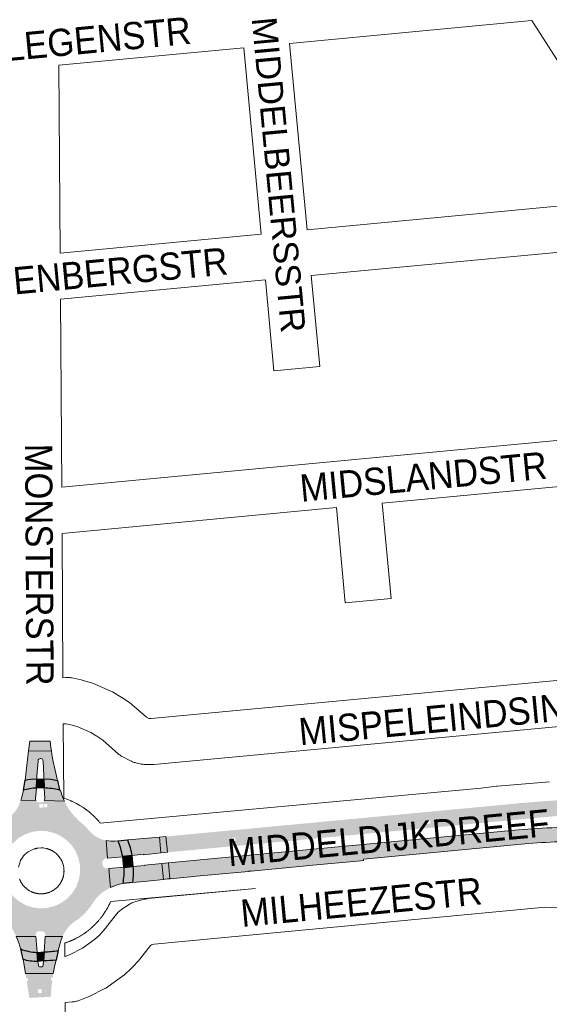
# Paper-space layout 'Layout1' of a CAD drawing. Header units: metres. Extents: x 123097 to 144122, y 392739 to 407589.
# Tile 41 of 256: x 127094 to 127243, y 400605 to 400884. Entities that reach past the tile are written whole.
import ezdxf
from ezdxf.enums import TextEntityAlignment as Align

# ---------------------------------------------------------------- set-up
doc = ezdxf.new("R2010")
doc.units = ezdxf.units.M
doc.header["$MEASUREMENT"] = 0
for name, color, linetype, lineweight in [('gs-anno-wegen algemeen tekst', 7, 'Continuous', 0), ('gs-knt-aanvullende hoofdweg', 7, 'Continuous', 0), ('gs-knt-wegen algemeen', 7, 'Continuous', 0), ('ir-ARC-asfalt-hoofdwegen-te inspecteren', 5, 'Continuous', 0), ('ir-ARC-fietspaden naastliggend- te inspecteren', 1, 'Continuous', 0)]:
    doc.layers.add(name, color=color, linetype=linetype, lineweight=lineweight)
doc.styles.add('Style-Arial', font='arial.ttf')

psp = doc.layouts.get("Layout1")

# ---------------------------------------------------------------- hatches: boundary and pattern name
at = {"layer": 'ir-ARC-asfalt-hoofdwegen-te inspecteren', "linetype": 'Continuous', "lineweight": 13, "extrusion": (0, 0, -1)}
for points in [[(-127102.238, 400679.5), (-127102.403, 400677.685), (-127102.522, 400676.627), (-127096.098, 400676.776), (-127096.421, 400679.484)], [(-127136.038, 400640.56), (-127135.345, 400640.487), (-127135.345, 400640.486), (-127134.227, 400640.368), (-127133.753, 400644.862), (-127135.618, 400645.033)]]:
    psp.add_hatch(color=5, dxfattribs=at).paths.add_polyline_path(points, flags=0)
at = {"layer": 'ir-ARC-asfalt-hoofdwegen-te inspecteren', "linetype": 'Continuous', "lineweight": 13}
for points in [[(127098.388, 400668.748, 0.0870236), (127095.105, 400668.446), (127095.505, 400671.801), (127096.098, 400676.776), (127102.522, 400676.627), (127102.752, 400675.161), (127103.057, 400673.709), (127103.521, 400671.662), (127104.27, 400668.359), (127102.372, 400668.72), (127100.43, 400668.773), (127100.388, 400669.748), (127100.172, 400673.8), (127100.164, 400673.963, 0.3983464), (127099.593, 400674.552), (127099.346, 400674.56, 0.4277866), (127098.808, 400673.963), (127098.791, 400673.772), (127098.439, 400669.699)], [(127125.43, 400639.439, 0.0683102), (127125.583, 400643.994), (127128.948, 400644.312), (127128.936, 400644.422), (127133.753, 400644.862), (127134.227, 400640.368), (127128.742, 400639.789)], [(127094.512, 400617.736, 0.0942014), (127098.734, 400617.162), (127098.851, 400616.061, 0.4205525), (127099.383, 400615.617), (127099.858, 400615.674, 0.325681), (127100.236, 400616.123), (127100.338, 400617.334, 0.0323498), (127103.868, 400617.54), (127103.455, 400615.753), (127103.248, 400614.726), (127103.062, 400613.696), (127095.241, 400613.722), (127095.119, 400614.392)]]:
    psp.add_hatch(color=5, dxfattribs=at).paths.add_polyline_path(points)
at = {"layer": 'ir-ARC-asfalt-hoofdwegen-te inspecteren', "linetype": 'Continuous', "lineweight": 13, "extrusion": (0, 0, -1)}
for points in [[(-127094.62, 400665.568, 0.0586395), (-127098.303, 400666.202), (-127098.042, 400663.232), (-127098.045, 400662.968), (-127098.119, 400662.714), (-127093.908, 400662.794), (-127093.964, 400662.944), (-127094.377, 400664.394)], [(-127100.464, 400666.228, 0.0492339), (-127104.796, 400665.634), (-127105.115, 400665.556), (-127105.285, 400664.907, -0.0361618), (-127106.205, 400662.521), (-127100.564, 400662.72), (-127100.625, 400662.929), (-127100.638, 400663.145)], [(-127242.543, 400654.921, 0.0171501), (-127254.204, 400655.137, 0.0188888), (-127269.505, 400654.146), (-127280.366, 400652.511), (-127289.096, 400649.477), (-127292.483, 400648.563), (-127290.989, 400645.584), (-127287.949, 400646.291), (-127286.874, 400646.541), (-127285.416, 400646.882), (-127282.136, 400647.572), (-127282.137, 400647.576), (-127281.401, 400647.722), (-127281.401, 400647.72, -0.0208853), (-127266.832, 400649.876), (-127266.832, 400649.878), (-127266.086, 400649.952), (-127266.085, 400649.947, -0.0101863), (-127257.009, 400650.519), (-127257.031, 400650.952, -0.0323389), (-127237.36, 400650.482), (-127190.721, 400646.1), (-127190.793, 400645.692), (-127190.788, 400645.692), (-127190.786, 400645.709), (-127190.04, 400645.639), (-127190.041, 400645.622), (-127175.389, 400644.248), (-127175.387, 400644.267), (-127174.641, 400644.197), (-127174.642, 400644.178), (-127158.97, 400642.709), (-127158.968, 400642.724), (-127158.222, 400642.654), (-127158.223, 400642.639), (-127143.57, 400641.265), (-127143.569, 400641.272), (-127142.823, 400641.202), (-127142.823, 400641.195), (-127136.091, 400640.564), (-127136.091, 400640.565), (-127136.038, 400640.56), (-127135.618, 400645.033), (-127234.548, 400654.349), (-127238.541, 400654.698)], [(-127121.355, 400651.29, 0.0387852), (-127122.713, 400646.837), (-127122.72, 400646.774), (-127118.444, 400646.401), (-127118.045, 400651.356, -0.0659565), (-127120.579, 400651.209)], [(-127124.04, 400651.508), (-127127.53, 400651.827), (-127133.077, 400652.333), (-127133.481, 400647.835), (-127128.635, 400647.354), (-127128.624, 400647.457), (-127125.274, 400647.135, -0.0648758)], [(-127123.077, 400643.703, 0.0639513), (-127122.785, 400639.172), (-127121.788, 400638.992, -0.0373179), (-127119.274, 400638.031), (-127118.744, 400643.446), (-127123.058, 400643.869)], [(-127092.572, 400624.234), (-127098.119, 400624.213), (-127098.536, 400619.721, 0.0997312), (-127093.856, 400620.696), (-127093.625, 400621.423, -0.0331033)], [(-127104.428, 400620.233, 0.0219849), (-127100.49, 400619.852), (-127100.779, 400624.202), (-127105.697, 400624.183), (-127105.319, 400623.26), (-127105.002, 400622.314)]]:
    psp.add_hatch(color=5, dxfattribs=at).paths.add_polyline_path(points)
at = {"layer": 'ir-ARC-asfalt-hoofdwegen-te inspecteren', "linetype": 'Continuous', "lineweight": 13}
h = psp.add_hatch(color=5, dxfattribs=at)
h.paths.add_polyline_path([(127081.106, 400648.745, 0.1233797), (127085.465, 400653.015, -0.0658417), (127087.245, 400655.353), (127087.246, 400655.353), (127087.68, 400655.784), (127088.383, 400656.401), (127088.859, 400656.779), (127090.159, 400657.627, 0.1370025), (127093.179, 400660.971), (127093.182, 400660.97), (127093.498, 400661.65), (127093.488, 400661.655), (127093.908, 400662.794), (127098.119, 400662.714, 0.2768972), (127098.937, 400662.146), (127099.665, 400662.126, 0.3032137), (127100.564, 400662.72), (127106.205, 400662.521, 0.0328995), (127107.339, 400660.462), (127107.338, 400660.462), (127107.401, 400660.367, 0.0003956), (127107.416, 400660.343), (127107.671, 400659.954, 0.0000848), (127107.674, 400659.949), (127107.75, 400659.834), (127107.753, 400659.837, 0.0640466), (127110.833, 400656.499, -0.0470378), (127113.057, 400654.324, 0.1105467), (127116.012, 400652.018), (127116.012, 400652.018), (127116.019, 400652.015, 0.0031029), (127116.116, 400651.97), (127116.22, 400651.921), (127116.57, 400651.758), (127116.574, 400651.757), (127116.692, 400651.702), (127116.699, 400651.717), (127117.3, 400651.528), (127118.045, 400651.356), (127118.444, 400646.401), (127118.248, 400646.384, 1.0124127), (127118.568, 400643.429), (127118.744, 400643.446), (127119.274, 400638.031), (127118.662, 400637.726), (127118.183, 400637.456), (127118.178, 400637.465), (127117.53, 400637.087), (127117.534, 400637.08, 0.1056853), (127114.341, 400633.819, -0.0611965), (127111.42, 400630.205), (127110.962, 400629.802), (127110.963, 400629.802, -0.0395369), (127109.222, 400628.509, 0.0818475), (127107.034, 400626.485), (127107.033, 400626.486), (127106.834, 400626.224), (127106.661, 400625.997), (127106.659, 400625.993), (127106.579, 400625.888), (127106.593, 400625.878), (127106.148, 400625.106), (127105.697, 400624.183), (127100.779, 400624.202), (127100.81, 400624.662, 0.4014431), (127099.828, 400625.685), (127099.042, 400625.697, 0.4376534), (127098.075, 400624.687), (127098.119, 400624.213), (127092.572, 400624.234), (127092.124, 400625.167), (127091.947, 400625.569), (127091.936, 400625.594, 0.000006), (127091.936, 400625.594), (127091.876, 400625.73), (127091.863, 400625.724, 0.0718903), (127089.632, 400628.59), (127089.635, 400628.594), (127089.529, 400628.688, 0.0004374), (127089.513, 400628.703), (127087.703, 400630.315), (127087.133, 400630.859), (127086.604, 400631.437, 0.0925189), (127083.741, 400633.798), (127083.743, 400633.802), (127083.644, 400633.851, 0.0002417), (127083.635, 400633.856), (127083.179, 400634.081), (127083.171, 400634.084), (127083.071, 400634.134), (127083.067, 400634.127), (127082.42, 400634.397), (127081.641, 400634.658), (127081.103, 400639.78, 0.9694305), (127080.765, 400642.839), (127080.133, 400648.229), (127080.448, 400648.385), (127080.452, 400648.378), (127081.108, 400648.742)])
h.paths.add_polyline_path([(127100.4, 400660.708), (127100.4, 400661.708), (127101.4, 400661.708), (127101.4, 400660.708)], flags=16)
h.paths.add_polyline_path([(127099.129, 400660.665), (127099.129, 400661.665), (127100.129, 400661.665), (127100.129, 400660.665)], flags=16)
h.paths.add_polyline_path([(127099.28, 400632.159), (127097.205, 400632.437), (127095.221, 400633.104), (127093.399, 400634.135), (127091.806, 400635.494), (127090.499, 400637.129), (127089.527, 400638.983), (127088.924, 400640.988), (127088.815, 400642.067), (127088.771, 400642.067), (127088.771, 400642.498), (127088.713, 400643.071), (127088.771, 400643.717), (127088.771, 400644.067), (127088.802, 400644.067), (127088.9, 400645.155), (127089.48, 400647.167), (127090.431, 400649.032), (127091.719, 400650.682), (127093.297, 400652.059), (127095.107, 400653.11), (127097.084, 400653.8), (127099.164, 400654.102), (127101.058, 400654.029), (127103.101, 400653.572), (127105.02, 400652.736), (127106.746, 400651.551), (127108.215, 400650.059), (127109.375, 400648.316), (127110.183, 400646.385), (127110.609, 400644.335), (127110.639, 400642.243), (127110.271, 400640.182), (127109.519, 400638.228), (127108.41, 400636.453), (127106.984, 400634.92), (127105.293, 400633.686), (127103.398, 400632.795), (127101.369, 400632.28)], flags=16)
h = psp.add_hatch(color=5, dxfattribs=at)
h.paths.add_polyline_path([(127279.932, 400657.492, 0.0177355), (127266.565, 400658.565), (127266.565, 400658.566), (127265.815, 400658.596), (127265.815, 400658.593, 0.0168301), (127251.073, 400658.539), (127251.073, 400658.54), (127250.323, 400658.51), (127250.323, 400658.508), (127245.573, 400658.286), (127240.46, 400657.857), (127135.337, 400648.019), (127134.918, 400652.501), (127154.875, 400654.378), (127154.876, 400654.372), (127155.622, 400654.442), (127155.622, 400654.448), (127171.286, 400655.921), (127171.287, 400655.914), (127172.033, 400655.984), (127172.033, 400655.992), (127187.655, 400657.461), (127187.657, 400657.446), (127188.403, 400657.516), (127188.402, 400657.531), (127203.066, 400658.91), (127203.068, 400658.894), (127203.814, 400658.964), (127203.813, 400658.981), (127219.461, 400660.452), (127219.463, 400660.433), (127220.209, 400660.503), (127220.208, 400660.523), (127232.993, 400661.725), (127234.829, 400661.907), (127234.829, 400661.907), (127235.202, 400661.944), (127241.425, 400662.453), (127247.594, 400662.872), (127251.59, 400663.045), (127258.592, 400663.14), (127267.244, 400662.92), (127273.839, 400662.405), (127280.441, 400661.8), (127287.099, 400661.012), (127294.605, 400659.819), (127298.092, 400659.073), (127296.476, 400656.134), (127292.477, 400656.858), (127284.941, 400657.091)])
h.paths.add_polyline_path([(127262.251, 400660.772), (127262.218, 400661.771), (127263.217, 400661.804), (127263.25, 400660.805)], flags=16)
h.paths.add_polyline_path([(127208.702, 400656.062), (127208.622, 400657.058), (127209.618, 400657.138), (127209.698, 400656.142)], flags=16)
h.paths.add_polyline_path([(127153.579, 400651.12), (127153.506, 400652.117), (127154.503, 400652.19), (127154.576, 400651.193)], flags=16)
h = psp.add_hatch(color=5, dxfattribs=at)
h.paths.add_polyline_path([(127102.818, 400612.11, 0.0184629), (127102.439, 400608.328, 0.005299), (127102.379, 400607.16), (127096.311, 400606.822), (127096.12, 400608.052), (127095.241, 400613.722), (127103.062, 400613.696, 0.0058531), (127102.874, 400612.505), (127102.484, 400612.566), (127102.37, 400611.824), (127102.765, 400611.763)])
h.paths.add_polyline_path([(127098.749, 400608.246), (127098.749, 400609.246), (127099.749, 400609.246), (127099.749, 400608.246)], flags=16)
h.paths.add_polyline_path([(127095.574, 400611.572), (127095.46, 400612.314), (127095.855, 400612.375), (127095.97, 400611.634)], flags=16)
at = {"layer": 'ir-ARC-fietspaden naastliggend- te inspecteren', "linetype": 'Continuous', "lineweight": 30, "extrusion": (0, 0, -1)}
for points in [[(-127094.62, 400665.568), (-127095.105, 400668.446, 0.0870236), (-127098.388, 400668.748), (-127098.303, 400666.202, -0.0586395)], [(-127100.464, 400666.228), (-127100.43, 400668.773), (-127102.372, 400668.72), (-127104.27, 400668.359), (-127104.796, 400665.634, -0.0492339)], [(-127124.04, 400651.508, 0.0648758), (-127125.274, 400647.135), (-127122.713, 400646.837, -0.0387852), (-127121.355, 400651.29)], [(-127125.583, 400643.994, 0.0683102), (-127125.43, 400639.439), (-127122.785, 400639.172, -0.0639513), (-127123.077, 400643.703)], [(-127098.536, 400619.721), (-127098.734, 400617.162, 0.0942014), (-127094.512, 400617.736), (-127093.856, 400620.696, -0.0997312)], [(-127103.868, 400617.54, 0.0323498), (-127100.338, 400617.334), (-127100.49, 400619.852, -0.0219849), (-127104.428, 400620.233)]]:
    psp.add_hatch(color=1, dxfattribs=at).paths.add_polyline_path(points)
psp.add_hatch(color=1, dxfattribs=at).paths.add_polyline_path([(-127125.583, 400643.994), (-127123.077, 400643.703), (-127123.058, 400643.869), (-127122.72, 400646.774), (-127122.713, 400646.837), (-127125.274, 400647.135)], flags=0)

# ---------------------------------------------------------------- linework, layer by layer
at = {"layer": 'gs-knt-aanvullende hoofdweg', "color": 7, "linetype": 'Continuous', "flags": 128}
for points in [[(127106.031, 400663.331), (127107.163, 400662.953), (127108.03, 400662.575), (127108.117, 400662.537), (127108.278, 400662.467), (127108.366, 400662.429), (127108.917, 400662.191), (127109.52, 400661.872), (127109.589, 400661.836), (127109.744, 400661.754), (127109.81, 400661.719), (127109.965, 400661.635), (127110.067, 400661.579), (127110.22, 400661.493), (127110.284, 400661.456), (127110.438, 400661.368), (127110.539, 400661.312), (127110.597, 400661.279), (127110.771, 400661.17), (127110.92, 400661.078), (127111.001, 400661.028), (127111.15, 400660.934), (127111.23, 400660.883), (127111.378, 400660.787), (127111.447, 400660.741), (127111.593, 400660.644), (127111.672, 400660.591), (127111.817, 400660.492), (127111.895, 400660.439), (127112.038, 400660.337), (127112.115, 400660.283), (127112.258, 400660.18), (127112.334, 400660.125), (127112.476, 400660.02), (127112.544, 400659.968), (127112.684, 400659.862), (127112.806, 400659.768), (127112.944, 400659.659), (127112.97, 400659.639), (127113.108, 400659.529), (127113.176, 400659.474), (127113.312, 400659.363), (127113.429, 400659.265), (127113.563, 400659.151), (127113.588, 400659.13), (127113.722, 400659.015), (127113.81, 400658.939), (127113.941, 400658.823), (127114.012, 400658.759), (127114.143, 400658.64), (127114.23, 400658.56), (127114.358, 400658.44), (127114.401, 400658.398), (127114.528, 400658.277), (127114.616, 400658.193), (127114.742, 400658.069), (127114.784, 400658.026), (127114.908, 400657.902), (127114.993, 400657.817), (127115.116, 400657.69), (127115.158, 400657.646), (127115.279, 400657.518), (127115.382, 400657.409), (127115.501, 400657.279), (127115.541, 400657.234), (127115.659, 400657.103), (127115.72, 400657.035), (127115.836, 400656.903), (127115.915, 400656.811), (127116.029, 400656.677), (127116.068, 400656.631), (127116.181, 400656.496), (127116.24, 400656.425), (127116.35, 400656.29), (127224.024, 400666.218), (127228.399, 400666.718), (127228.618, 400666.74), (127228.632, 400666.741), (127243.369, 400667.992)], [(127099.185, 400636.299), (127099.278, 400636.293), (127099.281, 400636.293), (127099.284, 400636.293), (127099.669, 400636.275), (127100.079, 400636.302), (127100.162, 400636.309), (127100.252, 400636.317), (127100.321, 400636.324), (127100.412, 400636.335), (127100.501, 400636.346), (127100.567, 400636.356), (127100.634, 400636.366), (127100.72, 400636.381), (127100.81, 400636.397), (127100.901, 400636.415), (127100.984, 400636.432), (127101.049, 400636.446), (127101.12, 400636.463), (127101.2, 400636.483), (127101.285, 400636.505), (127101.37, 400636.529), (127101.449, 400636.551), (127101.513, 400636.57), (127101.587, 400636.593), (127101.598, 400636.597), (127101.681, 400636.625), (127101.758, 400636.651), (127101.835, 400636.678), (127101.899, 400636.702), (127101.981, 400636.734), (127102.031, 400636.754), (127102.057, 400636.764), (127102.434, 400636.932), (127102.441, 400636.935), (127102.506, 400636.967), (127102.99, 400637.235), (127103.005, 400637.244), (127103.467, 400637.556), (127103.473, 400637.56), (127103.916, 400637.919), (127103.924, 400637.926), (127103.926, 400637.928), (127104.314, 400638.304), (127104.334, 400638.324), (127104.376, 400638.369), (127104.392, 400638.388), (127104.641, 400638.675), (127104.656, 400638.693), (127104.714, 400638.766), (127104.765, 400638.83), (127104.799, 400638.875), (127104.85, 400638.945), (127104.898, 400639.012), (127104.945, 400639.079), (127104.991, 400639.145), (127105.039, 400639.218), (127105.087, 400639.291), (127105.13, 400639.36), (127105.172, 400639.429), (127105.208, 400639.489), (127105.249, 400639.559), (127105.288, 400639.629), (127105.326, 400639.7), (127105.373, 400639.788), (127105.41, 400639.86), (127105.437, 400639.914), (127105.476, 400639.996), (127105.514, 400640.078), (127105.543, 400640.141), (127105.575, 400640.215), (127105.613, 400640.307), (127105.644, 400640.382), (127105.667, 400640.439), (127105.698, 400640.522), (127105.726, 400640.598), (127105.755, 400640.682), (127105.783, 400640.766), (127105.802, 400640.824), (127105.827, 400640.908), (127105.852, 400640.993), (127105.869, 400641.052), (127105.897, 400641.158), (127105.92, 400641.248), (127105.923, 400641.261), (127106.074, 400642.012), (127106.097, 400642.516), (127106.1, 400642.603), (127106.102, 400642.673), (127106.102, 400642.763), (127106.102, 400642.854), (127106.101, 400642.923), (127106.099, 400642.993), (127106.095, 400643.083), (127106.09, 400643.173), (127106.086, 400643.242), (127106.081, 400643.303), (127106.078, 400643.33), (127106.04, 400643.67), (127106.038, 400643.689), (127106.036, 400643.702), (127106.035, 400643.71), (127106.03, 400643.736), (127105.927, 400644.276), (127105.924, 400644.288), (127105.79, 400644.767), (127105.763, 400644.85), (127105.736, 400644.928), (127105.723, 400644.965), (127105.561, 400645.389), (127105.425, 400645.666), (127105.384, 400645.747), (127105.338, 400645.835), (127105.314, 400645.88), (127105.275, 400645.949), (127104.999, 400646.39), (127104.653, 400646.853), (127104.268, 400647.286), (127103.849, 400647.685), (127103.398, 400648.047), (127102.981, 400648.327), (127102.978, 400648.329), (127102.958, 400648.342), (127102.898, 400648.377), (127102.828, 400648.418), (127102.758, 400648.457), (127102.687, 400648.495), (127102.599, 400648.542), (127102.527, 400648.579), (127102.473, 400648.606), (127102.391, 400648.645), (127102.309, 400648.683), (127102.246, 400648.712), (127102.172, 400648.744), (127102.08, 400648.783), (127102.005, 400648.813), (127101.948, 400648.836), (127101.865, 400648.867), (127101.789, 400648.895), (127101.705, 400648.924), (127101.622, 400648.952), (127101.563, 400648.971), (127101.479, 400648.996), (127101.394, 400649.021), (127101.335, 400649.038), (127101.23, 400649.066), (127101.139, 400649.089), (127101.099, 400649.098), (127100.542, 400649.224), (127100.188, 400649.265), (127099.627, 400649.328), (127098.733, 400649.212), (127098.651, 400649.2), (127098.585, 400649.19), (127098.498, 400649.175), (127098.408, 400649.159), (127098.317, 400649.141), (127098.234, 400649.124), (127098.169, 400649.11), (127098.098, 400649.093), (127098.018, 400649.073), (127097.933, 400649.051), (127097.848, 400649.028), (127097.769, 400649.005), (127097.705, 400648.986), (127097.621, 400648.959), (127097.55, 400648.936), (127097.537, 400648.932), (127097.124, 400648.772), (127096.541, 400648.488), (127095.985, 400648.154), (127095.46, 400647.772), (127095.455, 400647.768), (127095.053, 400647.401), (127094.677, 400646.997), (127094.336, 400646.563), (127094.046, 400646.126), (127094.035, 400646.11), (127094.031, 400646.103), (127094.026, 400646.094), (127094.01, 400646.067), (127093.846, 400645.768), (127093.82, 400645.719), (127093.808, 400645.697), (127093.806, 400645.692), (127093.2, 400643.829)], [(127093.542, 400640.462), (127093.591, 400640.34), (127093.626, 400640.256), (127093.661, 400640.174), (127093.694, 400640.1), (127093.728, 400640.026), (127093.763, 400639.953), (127093.797, 400639.881), (127093.834, 400639.809), (127093.88, 400639.721), (127093.904, 400639.676), (127093.944, 400639.606), (127093.998, 400639.511), (127094.033, 400639.45), (127094.044, 400639.433), (127094.075, 400639.382), (127094.118, 400639.313), (127094.156, 400639.254), (127094.21, 400639.171), (127094.249, 400639.113), (127094.295, 400639.047), (127094.322, 400639.01), (127094.585, 400638.665), (127094.595, 400638.652), (127094.649, 400638.589), (127094.974, 400638.233), (127094.996, 400638.209), (127095.007, 400638.198), (127095.019, 400638.186), (127095.033, 400638.172), (127095.401, 400637.835), (127095.431, 400637.808), (127095.434, 400637.805), (127095.879, 400637.463), (127095.887, 400637.458), (127095.894, 400637.453), (127095.91, 400637.442), (127096.351, 400637.161), (127096.372, 400637.149), (127096.39, 400637.139), (127096.811, 400636.919), (127096.827, 400636.911), (127096.909, 400636.873), (127096.972, 400636.844), (127097.046, 400636.813), (127097.138, 400636.774), (127097.213, 400636.744), (127097.27, 400636.721), (127097.278, 400636.718), (127097.353, 400636.689), (127097.429, 400636.661), (127097.513, 400636.632), (127097.596, 400636.604), (127097.655, 400636.585), (127097.739, 400636.56), (127097.824, 400636.535), (127097.883, 400636.519), (127097.989, 400636.491), (127098.079, 400636.467), (127098.119, 400636.458), (127098.205, 400636.439), (127098.311, 400636.416), (127098.378, 400636.402), (127098.448, 400636.389), (127098.534, 400636.374), (127098.622, 400636.36), (127098.691, 400636.35), (127098.778, 400636.338), (127098.867, 400636.327), (127098.937, 400636.32), (127099.027, 400636.311), (127099.094, 400636.305), (127099.185, 400636.299)], [(127160.239, 400637.81), (127119.301, 400634.077), (127119.111, 400633.695), (127119.064, 400633.596), (127119.04, 400633.544), (127118.964, 400633.385), (127118.914, 400633.283), (127118.836, 400633.126), (127118.784, 400633.024), (127118.703, 400632.867), (127118.668, 400632.798), (127118.462, 400632.392), (127118.199, 400631.95), (127118.14, 400631.849), (127118.05, 400631.698), (127118.001, 400631.617), (127117.909, 400631.467), (127117.859, 400631.386), (127117.765, 400631.237), (127117.714, 400631.157), (127117.473, 400630.778), (127117.27, 400630.492), (127117.168, 400630.349), (127117.114, 400630.272), (127117.011, 400630.129), (127116.955, 400630.053), (127116.85, 400629.911), (127116.799, 400629.843), (127116.693, 400629.703), (127116.599, 400629.581), (127116.491, 400629.443), (127116.47, 400629.417), (127116.346, 400629.256), (127116.194, 400629.075), (127116.096, 400628.958), (127115.982, 400628.824), (127115.961, 400628.799), (127115.846, 400628.665), (127115.77, 400628.577), (127115.654, 400628.446), (127115.59, 400628.375), (127115.471, 400628.244), (127115.391, 400628.158), (127115.271, 400628.03), (127115.229, 400627.986), (127115.108, 400627.859), (127115.091, 400627.84), (127115.067, 400627.816), (127115.024, 400627.771), (127114.9, 400627.645), (127114.857, 400627.603), (127114.733, 400627.479), (127114.648, 400627.394), (127114.521, 400627.271), (127114.477, 400627.229), (127114.349, 400627.108), (127114.24, 400627.006), (127114.11, 400626.887), (127114.065, 400626.846), (127113.934, 400626.728), (127113.866, 400626.667), (127113.733, 400626.551), (127113.718, 400626.537), (127113.642, 400626.472), (127113.508, 400626.358), (127113.462, 400626.319), (127113.327, 400626.206), (127113.256, 400626.147), (127113.12, 400626.036), (127113.026, 400625.961), (127112.888, 400625.852), (127112.794, 400625.778), (127112.653, 400625.671), (127112.626, 400625.651), (127112.486, 400625.545), (127112.391, 400625.473), (127112.248, 400625.369), (127112.235, 400625.36), (127112.152, 400625.3), (127112.008, 400625.198), (127111.98, 400625.178), (127111.835, 400625.077), (127111.709, 400624.99), (127111.562, 400624.891), (127111.513, 400624.859), (127111.366, 400624.762), (127111.287, 400624.71), (127111.139, 400624.615), (127111.039, 400624.552), (127110.889, 400624.459), (127110.827, 400624.421), (127110.677, 400624.33), (127110.655, 400624.317), (127110.577, 400624.27), (127110.425, 400624.181), (127110.342, 400624.134), (127110.189, 400624.047), (127110.157, 400624.028), (127110.004, 400623.942), (127109.869, 400623.869), (127109.714, 400623.786), (127109.63, 400623.741), (127109.474, 400623.66), (127109.423, 400623.634), (127109.266, 400623.554), (127109.146, 400623.494), (127109.024, 400623.435), (127108.988, 400623.417), (127108.937, 400623.392), (127108.778, 400623.316), (127108.656, 400623.26), (127108.496, 400623.187), (127108.445, 400623.163), (127108.284, 400623.091), (127108.161, 400623.038), (127107.999, 400622.969), (127107.963, 400622.953), (127107.801, 400622.885), (127107.661, 400622.828), (127107.497, 400622.763), (127107.46, 400622.749), (127107.253, 400622.665), (127107.005, 400622.576), (127106.93, 400622.549), (127106.765, 400622.49), (127106.662, 400622.454), (127106.495, 400622.397), (127106.418, 400622.371), (127106.294, 400622.33)]]:
    psp.add_lwpolyline(points, dxfattribs=at)
at = {"layer": 'gs-knt-wegen algemeen', "color": 7, "linetype": 'Continuous', "flags": 128}
for points in [[(127238.302, 400883.349), (127169.859, 400876.879)], [(127270.448, 400833.171), (127238.302, 400883.349)], [(127169.859, 400876.879), (127174.797, 400824.13)], [(127156.897, 400875.654), (127104.684, 400870.719)], [(127161.835, 400822.905), (127156.897, 400875.654)], [(127104.684, 400870.719), (127105.028, 400817.536)], [(127174.797, 400824.13), (127270.448, 400833.171)], [(127105.028, 400817.536), (127161.835, 400822.905)], [(127278.348, 400820.84), (127176.005, 400811.166)], [(127105.114, 400804.466), (127105.46, 400751.283)], [(127105.46, 400751.283), (127188.35, 400759.118), (127310.492, 400770.663)], [(127318.392, 400758.331), (127196.048, 400746.768)], [(127105.544, 400738.213), (127105.807, 400697.415)], [(127105.807, 400697.415), (127106.568, 400697.471), (127106.876, 400697.487), (127107.185, 400697.488), (127107.493, 400697.474), (127107.8, 400697.446), (127108.106, 400697.403), (127108.409, 400697.345), (127110.983, 400696.795), (127111.235, 400696.736), (127111.485, 400696.667), (127113.921, 400695.94), (127114.165, 400695.862), (127114.407, 400695.774), (127114.644, 400695.677), (127119.308, 400693.659), (127119.584, 400693.532), (127119.853, 400693.392), (127120.116, 400693.24), (127122.23, 400691.949), (127122.416, 400691.831), (127124.592, 400690.399), (127124.842, 400690.226), (127125.084, 400690.041), (127125.317, 400689.845), (127129.44, 400686.212), (127130.076, 400685.885), (127130.7, 400685.868), (127318.721, 400703.546)], [(127313.502, 400689.978), (127131.526, 400672.869), (127131.265, 400672.849), (127131.003, 400672.841), (127130.741, 400672.842), (127128.93, 400672.891), (127128.667, 400672.904), (127128.405, 400672.927), (127128.144, 400672.96), (127127.885, 400673.005), (127127.628, 400673.059), (127126.435, 400673.337), (127126.177, 400673.403), (127125.922, 400673.479), (127125.67, 400673.566), (127125.422, 400673.663), (127125.178, 400673.77), (127124.939, 400673.887), (127122.769, 400675.002), (127122.532, 400675.129), (127122.301, 400675.267), (127122.076, 400675.414), (127121.857, 400675.569), (127121.645, 400675.734), (127121.44, 400675.908), (127117.052, 400679.774), (127115.35, 400680.894), (127113.719, 400681.89), (127109.828, 400683.574), (127108.009, 400684.117), (127106.6, 400684.418), (127105.892, 400684.365)], [(127105.892, 400684.365), (127106.031, 400663.331)], [(127106.319, 400618.582), (127106.474, 400618.594), (127107.654, 400619.023), (127111.363, 400620.893), (127114.732, 400623.325), (127116.12, 400624.601), (127117.476, 400626.063), (127120.93, 400630.494), (127121.121, 400630.727), (127121.322, 400630.952), (127121.534, 400631.166), (127121.755, 400631.371), (127121.986, 400631.566), (127122.226, 400631.749), (127122.473, 400631.921), (127124.507, 400633.266), (127124.765, 400633.428), (127125.029, 400633.577), (127125.301, 400633.714), (127125.578, 400633.839), (127125.861, 400633.95), (127126.149, 400634.047), (127126.441, 400634.131), (127128.8, 400634.752), (127129.058, 400634.815), (127129.318, 400634.867), (127129.581, 400634.908), (127129.844, 400634.938), (127160.239, 400637.81)], [(127253.698, 400631.875), (127242.09, 400632.467), (127131.599, 400622.026), (127130.793, 400621.814), (127130.543, 400621.648), (127127.572, 400617.837), (127127.396, 400617.621), (127127.211, 400617.412), (127125.489, 400615.557), (127125.311, 400615.372), (127125.125, 400615.194), (127123.262, 400613.481), (127123.07, 400613.311), (127122.87, 400613.148), (127122.665, 400612.993), (127118.565, 400610.034), (127118.353, 400609.888), (127118.136, 400609.75), (127117.914, 400609.621), (127117.686, 400609.5), (127113.171, 400607.223), (127112.939, 400607.112), (127112.703, 400607.01), (127112.463, 400606.917), (127110.085, 400606.053), (127109.806, 400605.959), (127109.524, 400605.878), (127109.238, 400605.809), (127108.949, 400605.753), (127108.657, 400605.711), (127108.365, 400605.681), (127106.404, 400605.53)], [(127106.294, 400622.33), (127106.319, 400618.582)], [(127106.404, 400605.53), (127106.635, 400569.964)]]:
    psp.add_lwpolyline(points, dxfattribs=at)
for points in [[(127176.005, 400811.166), (127178.386, 400785.473, -0.3846187), (127178.378, 400785.463), (127165.432, 400784.263, -0.3846194), (127165.422, 400784.272), (127163.043, 400809.941), (127105.114, 400804.466)], [(127196.048, 400746.768), (127198.56, 400719.814, -0.3846224), (127198.551, 400719.803), (127185.606, 400718.597, -0.3846216), (127185.596, 400718.606), (127183.086, 400745.543), (127105.544, 400738.213)]]:
    psp.add_lwpolyline(points, format="xyb", dxfattribs=at)
at = {"layer": 'ir-ARC-asfalt-hoofdwegen-te inspecteren', "color": 5, "linetype": 'Continuous', "lineweight": 13}
for points in [[(127102.238, 400679.5), (127102.403, 400677.685), (127102.522, 400676.627), (127096.098, 400676.776), (127096.421, 400679.484)], [(127134.918, 400652.501), (127135.337, 400648.019), (127133.481, 400647.835), (127133.077, 400652.333)], [(127136.038, 400640.56), (127135.345, 400640.487), (127135.345, 400640.486), (127134.227, 400640.368), (127133.753, 400644.862), (127135.618, 400645.033)]]:
    psp.add_lwpolyline(points, close=True, dxfattribs=at)
for points in [[(127098.388, 400668.748, 0.0870236), (127095.105, 400668.446), (127095.505, 400671.801), (127096.098, 400676.776), (127102.522, 400676.627), (127102.752, 400675.161), (127103.057, 400673.709), (127103.521, 400671.662), (127104.27, 400668.359), (127102.372, 400668.72), (127100.43, 400668.773), (127100.388, 400669.748), (127100.172, 400673.8), (127100.164, 400673.963, 0.3983464), (127099.593, 400674.552), (127099.346, 400674.56, 0.4277866), (127098.808, 400673.963), (127098.791, 400673.772), (127098.439, 400669.699)], [(127094.62, 400665.568, -0.0586395), (127098.303, 400666.202), (127098.042, 400663.232), (127098.045, 400662.968), (127098.119, 400662.714), (127093.908, 400662.794), (127093.964, 400662.944), (127094.377, 400664.394)], [(127100.464, 400666.228, -0.0492339), (127104.796, 400665.634), (127105.115, 400665.556), (127105.285, 400664.907, 0.0361618), (127106.205, 400662.521), (127100.564, 400662.72), (127100.625, 400662.929), (127100.638, 400663.145)], [(127121.355, 400651.29, -0.0387852), (127122.713, 400646.837), (127122.72, 400646.774), (127118.444, 400646.401), (127118.045, 400651.356, 0.0659565), (127120.579, 400651.209)], [(127124.04, 400651.508), (127127.53, 400651.827), (127133.077, 400652.333), (127133.481, 400647.835), (127128.635, 400647.354), (127128.624, 400647.457), (127125.274, 400647.135, 0.0648758)], [(127125.43, 400639.439, 0.0683102), (127125.583, 400643.994), (127128.948, 400644.312), (127128.936, 400644.422), (127133.753, 400644.862), (127134.227, 400640.368), (127128.742, 400639.789)], [(127123.077, 400643.703, -0.0639513), (127122.785, 400639.172), (127121.788, 400638.992, 0.0373179), (127119.274, 400638.031), (127118.744, 400643.446), (127123.058, 400643.869)], [(127092.572, 400624.234), (127098.119, 400624.213), (127098.536, 400619.721, -0.0997312), (127093.856, 400620.696), (127093.625, 400621.423, 0.0331033)], [(127104.428, 400620.233, -0.0219849), (127100.49, 400619.852), (127100.779, 400624.202), (127105.697, 400624.183), (127105.319, 400623.26), (127105.002, 400622.314)], [(127094.512, 400617.736, 0.0942014), (127098.734, 400617.162), (127098.851, 400616.061, 0.4205525), (127099.383, 400615.617), (127099.858, 400615.674, 0.325681), (127100.236, 400616.123), (127100.338, 400617.334, 0.0323498), (127103.868, 400617.54), (127103.455, 400615.753), (127103.248, 400614.726), (127103.062, 400613.696), (127095.241, 400613.722), (127095.119, 400614.392)]]:
    psp.add_lwpolyline(points, format="xyb", close=True, dxfattribs=at)
psp.add_lwpolyline([(127257.031, 400650.952, 0.0323389), (127237.36, 400650.482), (127190.721, 400646.1), (127190.793, 400645.692), (127190.788, 400645.692), (127190.786, 400645.709), (127190.04, 400645.639), (127190.041, 400645.622), (127175.389, 400644.248), (127175.387, 400644.267), (127174.641, 400644.197), (127174.642, 400644.178), (127158.97, 400642.709), (127158.968, 400642.724), (127158.222, 400642.654), (127158.223, 400642.639), (127143.57, 400641.265), (127143.569, 400641.272), (127142.823, 400641.202), (127142.823, 400641.195), (127136.091, 400640.564), (127136.091, 400640.565), (127136.038, 400640.56), (127135.618, 400645.033), (127234.548, 400654.349), (127238.541, 400654.698), (127242.543, 400654.921, -0.0171501), (127254.204, 400655.137, -0.0188888)], format="xyb", dxfattribs=at)
at = {"layer": 'ir-ARC-asfalt-hoofdwegen-te inspecteren', "color": 5, "linetype": 'Continuous', "lineweight": 13, "extrusion": (0, 0, -1)}
psp.add_solid([(-127134.918, 400652.501), (-127135.337, 400648.019), (-127133.077, 400652.333), (-127133.481, 400647.835)], dxfattribs=at)
at = {"layer": 'ir-ARC-fietspaden naastliggend- te inspecteren', "color": 1, "linetype": 'Continuous', "lineweight": 30}
for points in [[(127094.62, 400665.568), (127095.105, 400668.446, -0.0870236), (127098.388, 400668.748), (127098.303, 400666.202, 0.0586395)], [(127100.464, 400666.228), (127100.43, 400668.773), (127102.372, 400668.72), (127104.27, 400668.359), (127104.796, 400665.634, 0.0492339)], [(127124.04, 400651.508, -0.0648758), (127125.274, 400647.135), (127122.713, 400646.837, 0.0387852), (127121.355, 400651.29)], [(127125.583, 400643.994, -0.0683102), (127125.43, 400639.439), (127122.785, 400639.172, 0.0639513), (127123.077, 400643.703)], [(127098.536, 400619.721), (127098.734, 400617.162, -0.0942014), (127094.512, 400617.736), (127093.856, 400620.696, 0.0997312)], [(127103.868, 400617.54, -0.0323498), (127100.338, 400617.334), (127100.49, 400619.852, 0.0219849), (127104.428, 400620.233)]]:
    psp.add_lwpolyline(points, format="xyb", close=True, dxfattribs=at)
for points in [[(127100.43, 400668.773), (127100.464, 400666.228), (127098.303, 400666.202), (127098.388, 400668.748)], [(127125.583, 400643.994), (127123.077, 400643.703), (127123.058, 400643.869), (127122.72, 400646.774), (127122.713, 400646.837), (127125.274, 400647.135)], [(127098.734, 400617.162), (127098.536, 400619.721), (127100.49, 400619.852), (127100.338, 400617.334)]]:
    psp.add_lwpolyline(points, close=True, dxfattribs=at)
at = {"layer": 'ir-ARC-fietspaden naastliggend- te inspecteren', "color": 1, "linetype": 'Continuous', "lineweight": 30, "extrusion": (0, 0, -1)}
psp.add_solid([(-127100.43, 400668.773), (-127100.464, 400666.228), (-127098.388, 400668.748), (-127098.303, 400666.202)], dxfattribs=at)
at = {"layer": 'ir-ARC-fietspaden naastliggend- te inspecteren', "color": 1, "linetype": 'Continuous', "lineweight": 30}
psp.add_solid([(127098.734, 400617.162), (127098.536, 400619.721), (127100.338, 400617.334), (127100.49, 400619.852)], dxfattribs=at)

# ---------------------------------------------------------------- texts
at = {"layer": 'gs-anno-wegen algemeen tekst', "color": 7, "style": 'Style-Arial', "width": 0.909091}
for s, rotation, p in [('MULLEGENSTR', 5.39959, (127105.43, 400877.161)), ('MUGGENBERGSTR', 5.39884, (127106.901, 400811.077)), ('MONSTERSTR', 270.37156, (127099.132, 400729.397)), ('MIDSLANDSTR', 5.39884, (127207.704, 400754.298)), ('MISPELEINDSINGEL', 5.39974, (127219.829, 400686.563)), ('MIDDELDIJKDREEF', 5.39914, (127197.809, 400652.174)), ('MILHEEZESTR', 5.39914, (127190.13, 400633.96))]:
    psp.add_text(s, height=7.7, rotation=rotation, dxfattribs=at).set_placement(p, align=Align.MIDDLE_CENTER)
at = {"layer": 'gs-anno-wegen algemeen tekst', "color": 7, "linetype": 'Continuous', "style": 'Style-Arial'}
psp.add_text('MIDDELBEERSSTR', height=7, rotation=275.34848, dxfattribs=at).set_placement((127166.803, 400839.686), align=Align.MIDDLE_CENTER)

doc.saveas('drawing.dxf')
